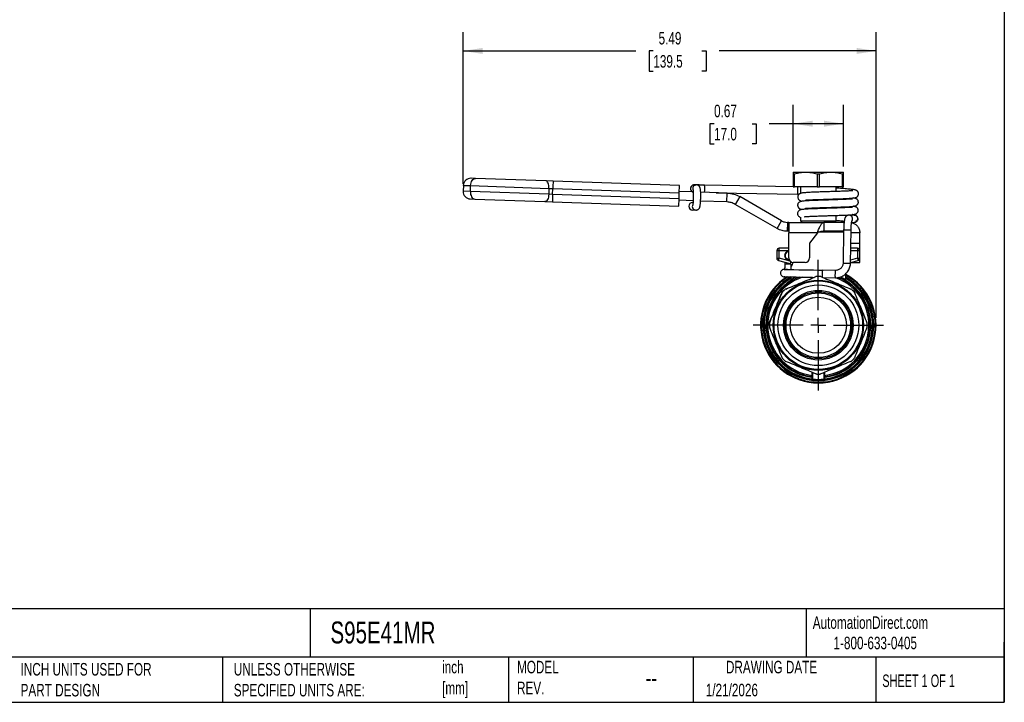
# Model space of a CAD drawing. Header units: inches. Extents: x 0.5 to 21.5, y 0.5 to 16.5.
# Tile 7 of 13: x 8.4 to 21.5, y 0.5 to 9.6. Entities that reach past the tile are written whole.
import ezdxf

# ---------------------------------------------------------------- set-up
doc = ezdxf.new("R2010")
doc.units = ezdxf.units.IN
doc.header["$LTSCALE"] = 2
doc.header["$MEASUREMENT"] = 0
doc.linetypes.add('SLD-Center', pattern=[0.75, 0.6, -0.05, 0.05, -0.05])
doc.linetypes.add('SLD-Solid', pattern=[0])
doc.layers.add('CENTER', color=40, linetype='SLD-Center')
doc.layers.add('DIMENSIONS', color=140, linetype='SLD-Solid', lineweight=25)
doc.layers.add('TEXT', color=140, linetype='SLD-Solid', lineweight=25)
doc.styles.add('SLDTEXTSTYLE0', font='TXT', dxfattribs={"width": 0.7})
doc.styles.add('SLDTEXTSTYLE1', font='TXT', dxfattribs={"width": 0.65})
doc.dimstyles.new('SLDDIMSTYLE0', dxfattribs={"dimtxt": 0.169922, "dimasz": 0.26, "dimexe": 0, "dimexo": 0.0625, "dimgap": 0.04248, "dimtad": 0, "dimtih": 1, "dimtoh": 1, "dimrnd": 1e-09, "dimzin": 12, "dimdsep": 46, "dimtxsty": 'SLDTEXTSTYLE0', "dimsah": 1, "dimcen": 0.09, "dimadec": 0, "dimazin": 3, "dimtfac": 1, "dimtofl": 0, "dimtmove": 0, "dimatfit": 3, "dimfxl": 0, "dimfrac": 2, "dimtolj": 1, "dimtzin": 12, "dimarcsym": 0})
doc.dimstyles.new('SLDDIMSTYLE3', dxfattribs={"dimtxt": 0.169922, "dimasz": 0.26, "dimexe": 0, "dimexo": 0.0625, "dimgap": 0.04248, "dimtad": 0, "dimtih": 1, "dimtoh": 1, "dimrnd": 1e-09, "dimdsep": 46, "dimtxsty": 'SLDTEXTSTYLE0', "dimsah": 1, "dimcen": 0.09, "dimadec": 0, "dimazin": 2, "dimtfac": 1, "dimtofl": 0, "dimtmove": 0, "dimatfit": 3, "dimfxl": 0, "dimfrac": 2, "dimtolj": 1, "dimtzin": 12, "dimarcsym": 0})

# ---------------------------------------------------------------- blocks, each defined once
blk = doc.blocks.new('_D_4')
at = {"layer": 'DIMENSIONS'}
for p, q in [((14.301, 7.399), (14.301, 9.416)), ((19.794, 5.617), (19.794, 9.416)), ((14.301, 9.166), (16.6, 9.166)), ((16.831, 9.166), (16.774, 9.166)), ((16.774, 9.166), (16.774, 8.896)), ((17.477, 9.166), (17.534, 9.166)), ((17.534, 9.166), (17.534, 8.896)), ((19.794, 9.166), (17.707, 9.166)), ((16.774, 8.896), (16.831, 8.896)), ((17.534, 8.896), (17.477, 8.896))]:
    blk.add_line(p, q, dxfattribs=at)
for points in [[(14.301, 9.166), (14.561, 9.126), (14.561, 9.206)], [(19.794, 9.166), (19.534, 9.206), (19.534, 9.126)]]:
    blk.add_solid(points, dxfattribs=at)
at = {"layer": 'DIMENSIONS', "char_height": 0.1667, "attachment_point": 1, "style": 'SLDTEXTSTYLE0'}
for s, insert in [('5.49', (16.901, 9.419)), ('139.5', (16.831, 9.111))]:
    blk.add_mtext(s, dxfattribs=dict(at, insert=insert))
blk = doc.blocks.new('_D_5')
at = {"layer": 'DIMENSIONS'}
for p, q in [((18.691, 7.629), (18.691, 8.448)), ((19.361, 7.629), (19.361, 8.448)), ((17.639, 8.198), (17.582, 8.198)), ((17.582, 8.198), (17.582, 7.928)), ((18.144, 8.198), (18.201, 8.198)), ((18.201, 8.198), (18.201, 7.928)), ((18.691, 8.198), (18.374, 8.198)), ((19.361, 8.198), (18.691, 8.198)), ((17.582, 7.928), (17.639, 7.928)), ((18.201, 7.928), (18.144, 7.928))]:
    blk.add_line(p, q, dxfattribs=at)
for points in [[(18.691, 8.198), (18.951, 8.158), (18.951, 8.238)], [(19.361, 8.198), (19.101, 8.238), (19.101, 8.158)]]:
    blk.add_solid(points, dxfattribs=at)
at = {"layer": 'DIMENSIONS', "char_height": 0.1667, "attachment_point": 1, "style": 'SLDTEXTSTYLE0'}
for s, insert in [('0.67', (17.639, 8.451)), ('17.0', (17.639, 8.143))]:
    blk.add_mtext(s, dxfattribs=dict(at, insert=insert))
blk = doc.blocks.new('SW_CENTERMARKSYMBOL_0')
at = {"layer": 'CENTER', "color": 0}
for p, q in [((0, 0.2), (0, 0.868)), ((-0.2, 0), (-0.868, 0)), ((0, 0), (-0.1, 0)), ((0, 0), (0, 0.1)), ((0, 0), (0, -0.1)), ((0, 0), (0.1, 0)), ((0.2, 0), (0.868, 0)), ((0, -0.2), (0, -0.868))]:
    blk.add_line(p, q, dxfattribs=at)

msp = doc.modelspace()

# ---------------------------------------------------------------- linework, layer by layer
for p, q in [((14.467, 7.47), (14.406, 7.473)), ((15.399, 7.438), (14.467, 7.47)), ((18.691, 7.554), (18.859, 7.554)), ((18.691, 7.529), (18.707, 7.529)), ((18.691, 7.529), (18.691, 7.358)), ((18.707, 7.358), (18.707, 7.529)), ((18.859, 7.554), (19.193, 7.554)), ((19.011, 7.529), (19.041, 7.529)), ((19.011, 7.529), (19.011, 7.358)), ((19.041, 7.358), (19.041, 7.529)), ((19.193, 7.554), (19.361, 7.554)), ((19.345, 7.529), (19.345, 7.358)), ((19.345, 7.529), (19.361, 7.529)), ((19.361, 7.358), (19.361, 7.529)), ((14.304, 7.378), (14.301, 7.299)), ((14.304, 7.378), (14.4, 7.374)), ((14.397, 7.296), (14.4, 7.374)), ((14.4, 7.374), (15.443, 7.338)), ((15.5, 7.434), (15.399, 7.438)), ((15.443, 7.338), (15.44, 7.259)), ((15.443, 7.338), (15.493, 7.336)), ((15.49, 7.257), (15.493, 7.336)), ((15.493, 7.336), (17.176, 7.277)), ((17.18, 7.376), (15.5, 7.434)), ((17.176, 7.277), (17.18, 7.376)), ((17.405, 7.383), (17.377, 7.384)), ((17.405, 7.383), (17.406, 7.383)), ((18.691, 7.359), (17.51, 7.381)), ((18.691, 7.358), (18.707, 7.358)), ((19.011, 7.358), (18.707, 7.358)), ((18.79, 7.357), (18.781, 7.358)), ((18.79, 7.358), (18.79, 7.271)), ((19.011, 7.358), (19.041, 7.358)), ((19.345, 7.358), (19.041, 7.358)), ((19.262, 7.296), (19.262, 7.358)), ((19.345, 7.358), (19.361, 7.358)), ((14.397, 7.296), (14.301, 7.299)), ((15.44, 7.259), (14.397, 7.296)), ((15.49, 7.257), (15.44, 7.259)), ((17.174, 7.199), (15.49, 7.257)), ((17.174, 7.199), (17.176, 7.277)), ((17.362, 7.291), (17.177, 7.297)), ((17.815, 7.275), (17.461, 7.287)), ((17.666, 7.28), (18.749, 7.26)), ((17.811, 7.157), (17.815, 7.275)), ((17.98, 7.228), (17.921, 7.125)), ((18.536, 6.906), (17.98, 7.228)), ((18.749, 7.26), (18.769, 7.259)), ((14.396, 7.197), (14.458, 7.195)), ((14.458, 7.195), (15.39, 7.163)), ((15.39, 7.163), (15.49, 7.159)), ((15.49, 7.159), (17.17, 7.1)), ((17.17, 7.1), (17.174, 7.199)), ((17.362, 7.172), (17.173, 7.179)), ((17.36, 7.148), (17.354, 7.148)), ((17.811, 7.157), (17.46, 7.169)), ((18.477, 6.804), (17.921, 7.125)), ((18.79, 7.175), (18.79, 7.161)), ((19.262, 7.186), (19.262, 7.198)), ((19.262, 7.076), (19.262, 7.088)), ((17.352, 7.05), (17.398, 7.049)), ((18.79, 7.065), (18.79, 7.052)), ((18.79, 6.954), (18.79, 6.905)), ((19.262, 6.905), (19.262, 6.977)), ((19.503, 6.981), (19.434, 6.982)), ((18.477, 6.804), (18.536, 6.906)), ((18.614, 6.885), (18.613, 6.767)), ((18.615, 6.885), (18.615, 6.767)), ((18.632, 6.885), (18.615, 6.885)), ((18.632, 6.885), (18.632, 6.747)), ((18.632, 6.885), (19.099, 6.885)), ((18.79, 6.905), (18.809, 6.885)), ((18.79, 6.905), (19.262, 6.905)), ((19.099, 6.885), (19.099, 6.767)), ((19.105, 6.885), (19.099, 6.885)), ((19.105, 6.767), (19.105, 6.885)), ((19.37, 6.885), (19.105, 6.885)), ((19.243, 6.885), (19.262, 6.905)), ((19.468, 6.883), (19.502, 6.883)), ((18.632, 6.767), (18.615, 6.767)), ((19.013, 6.747), (18.632, 6.747)), ((18.632, 6.412), (18.632, 6.747)), ((19.013, 6.747), (18.908, 6.609)), ((19.362, 6.755), (19.037, 6.755)), ((19.049, 6.759), (19.242, 6.759)), ((19.105, 6.767), (19.099, 6.767)), ((19.363, 6.767), (19.105, 6.767)), ((19.242, 6.755), (19.242, 6.759)), ((19.363, 6.787), (19.355, 6.344)), ((19.453, 6.342), (19.461, 6.785)), ((19.577, 6.747), (19.461, 6.747)), ((19.577, 6.609), (19.577, 6.747)), ((18.908, 6.609), (18.908, 6.412)), ((19.459, 6.609), (19.459, 6.659)), ((19.459, 6.609), (19.577, 6.609)), ((19.459, 6.541), (19.459, 6.609)), ((19.577, 6.509), (19.577, 6.609)), ((18.475, 6.509), (18.506, 6.509)), ((18.475, 6.509), (18.475, 6.407)), ((18.506, 6.509), (18.506, 6.541)), ((18.632, 6.541), (18.506, 6.541)), ((18.506, 6.407), (18.506, 6.509)), ((18.506, 6.509), (18.632, 6.509)), ((18.583, 6.447), (18.583, 6.422)), ((18.632, 6.541), (18.63, 6.541)), ((19.456, 6.509), (19.546, 6.509)), ((19.546, 6.541), (19.457, 6.541)), ((19.546, 6.541), (19.546, 6.509)), ((19.546, 6.509), (19.546, 6.407)), ((19.546, 6.509), (19.577, 6.509)), ((19.577, 6.407), (19.577, 6.509)), ((18.475, 6.407), (18.506, 6.407)), ((18.498, 6.377), (18.506, 6.407)), ((18.498, 6.377), (18.647, 6.337)), ((18.652, 6.368), (18.506, 6.407)), ((18.582, 6.355), (18.581, 6.329)), ((18.581, 6.329), (18.581, 6.329)), ((18.657, 6.328), (18.581, 6.329)), ((18.656, 6.328), (18.581, 6.329)), ((18.662, 6.309), (18.662, 6.258)), ((18.849, 6.353), (18.691, 6.353)), ((19.453, 6.35), (19.554, 6.377)), ((19.546, 6.407), (19.454, 6.383)), ((19.465, 6.353), (19.577, 6.353)), ((19.546, 6.407), (19.554, 6.377)), ((19.546, 6.407), (19.577, 6.407)), ((19.577, 6.353), (19.577, 6.407)), ((18.614, 6.259), (18.578, 6.26)), ((18.662, 6.16), (18.662, 6.119)), ((19.256, 6.247), (19.088, 6.25)), ((19.39, 6.119), (19.39, 6.201)), ((18.947, 6.154), (18.947, 6.145)), ((18.954, 6.148), (18.954, 6.154)), ((19.086, 6.152), (19.254, 6.149)), ((19.105, 6.145), (19.105, 6.152)), ((19.112, 6.142), (19.112, 6.151)), ((18.947, 4.889), (18.947, 4.803)), ((18.954, 4.796), (18.954, 4.886)), ((19.098, 4.886), (19.098, 4.796)), ((19.105, 4.803), (19.105, 4.889))]:
    msp.add_line(p, q)
at = {"flags": 128}
for points in [[(14.4, 7.374), (14.402, 7.393), (14.406, 7.412), (14.412, 7.429), (14.421, 7.443), (14.431, 7.455), (14.442, 7.464), (14.455, 7.469), (14.467, 7.47)], [(15.443, 7.338), (15.442, 7.357), (15.44, 7.376), (15.437, 7.393), (15.431, 7.408), (15.425, 7.42), (15.417, 7.43), (15.408, 7.436), (15.399, 7.438)], [(14.397, 7.296), (14.397, 7.276), (14.4, 7.258), (14.406, 7.241), (14.413, 7.225), (14.423, 7.213), (14.433, 7.203), (14.445, 7.197), (14.458, 7.195)], [(15.44, 7.259), (15.438, 7.24), (15.435, 7.222), (15.43, 7.205), (15.424, 7.19), (15.416, 7.178), (15.408, 7.169), (15.399, 7.164), (15.39, 7.163)], [(19.434, 6.982), (19.434, 6.982), (19.435, 6.982)], [(19.509, 5.952), (19.506, 5.954), (19.506, 5.955)], [(18.94, 4.824), (18.94, 4.814), (18.94, 4.806)], [(19.112, 4.806), (19.112, 4.816), (19.112, 4.824)]]:
    msp.add_lwpolyline(points, dxfattribs=at)
for radius in [0.6, 0.589, 0.537, 0.463, 0.446, 0.43, 0.374]:
    msp.add_circle((19.026, 5.517), radius)
for centre, radius, start, end in [((14.402, 7.374), 0.0984, 88, 178), ((16.209, 7.336), 0.716, 172.0815, 179.9666), ((17.376, 7.335), 0.0492, 88.9508, 242.4646), ((17.404, 7.334), 0.0492, 88.8867, 203.5606), ((17.305, 7.334), 0.211, 346.6531, 12.9666), ((18.578, 7.322), 0.176, 355.6406, 11.5433), ((14.4, 7.296), 0.0984, 178, 268), ((16.204, 7.208), 0.716, 176.0334, 183.9185), ((18.63, 7.298), 0.124, 342.0167, 4.98), ((17.353, 7.099), 0.0492, 89.1153, 268.5389), ((17.399, 7.098), 0.0492, 154.431, 269.4911), ((19.433, 6.933), 0.0492, 327.3151, 86.6955), ((19.234, 6.759), 0.00787, 0, 90), ((19.98, 37.909), 31.128, 268.8652, 268.9447), ((20.137, 44.903), 38.124, 268.9017, 268.9846), ((18.506, 6.509), 0.0315, 90, 180), ((18.632, 6.446), 0.0551, 90, 274.0464), ((19.546, 6.509), 0.0315, 0, 90), ((18.506, 6.407), 0.0315, 180, 255), ((18.691, 6.412), 0.0591, 180, 270), ((18.849, 6.412), 0.0591, 270, 0), ((19.972, 37.482), 31.145, 268.8652, 268.9447), ((20.13, 44.518), 38.182, 268.9017, 268.9846), ((19.546, 6.407), 0.0315, 285, 0), ((19.026, 5.517), 0.768, 122.8421, 270), ((19.026, 5.517), 0.758, 121.9424, 270), ((19.026, 5.517), 0.738, 119.5871, 270), ((19.026, 5.517), 0.689, 111.5553, 262.86), ((19.026, 5.517), 0.673, 108.0895, 262.6513), ((18.571, 5.891), 0.37, 88.8438, 89.6288), ((25.549, 356.808), 350.618, 268.86004, 268.94417), ((19.026, 5.517), 0.65, 88.0599, 91.9401), ((19.026, 5.517), 0.768, 270, 61.6824), ((19.026, 5.517), 0.758, 270, 61.3062), ((19.026, 5.517), 0.738, 270, 60.4129), ((19.362, 6.207), 0.114, 159.4152, 184.5762), ((19.346, 6.183), 0.0989, 171.3604, 200.3935), ((19.026, 5.517), 0.728, 120, 264.3552), ((19.026, 5.517), 0.719, 120.4253, 263.1521), ((19.026, 5.517), 0.698, 121.704, 262.9306), ((19.026, 5.517), 0.728, 275.6448, 60), ((19.026, 5.517), 0.689, 277.14, 67.3516), ((19.026, 5.517), 0.673, 277.3487, 69.8945), ((19.026, 5.517), 0.719, 276.8479, 59.5747), ((19.026, 5.517), 0.698, 277.0694, 58.4091), ((19.026, 5.517), 0.656, 136.2623, 136.9401), ((19.026, 5.517), 0.65, 133.0599, 136.9401), ((19.026, 5.517), 0.65, 43.0599, 46.9401), ((19.026, 5.517), 0.656, 43.0599, 43.7377), ((19.026, 5.517), 0.656, 178.0599, 178.9389), ((19.026, 5.517), 0.65, 178.0599, 181.9401), ((19.026, 5.517), 0.65, 358.0599, 1.9401), ((19.026, 5.517), 0.65, 223.0599, 226.9401), ((19.026, 5.517), 0.65, 313.0599, 316.9401), ((19.026, 5.517), 0.65, 268.0599, 271.9401)]:
    msp.add_arc(centre, radius, start, end)
for centre, major_axis, ratio, start_param, end_param in [((18.632, 6.446), (-0.0069, -0.0487), 0.992546, 3.283589, 6.283185), ((18.632, 6.446), (-0.0069, -0.0487), 0.992546, 0, 0.183042), ((18.578, 6.211), (0.0009, 0.0492), 0.985148, 6.232233, 6.281828), ((18.613, 6.21), (0.0009, 0.0492), 0.985148, 6.21768, 6.283185), ((19.087, 6.201), (0.0009, 0.0492), 0.240119, 0.000338, 3.141619)]:
    msp.add_ellipse(centre, major_axis=major_axis, ratio=ratio, start_param=start_param, end_param=end_param)
for points, knots in [([(18.691, 7.554), (18.691, 7.554), (18.691, 7.552), (18.691, 7.544), (18.691, 7.538), (18.691, 7.529)], [0, 0, 0, 0, 0.5, 0.5, 1, 1, 1, 1]), ([(18.707, 7.529), (18.734, 7.538), (18.76, 7.544), (18.81, 7.552), (18.834, 7.554), (18.859, 7.554)], [0, 0, 0, 0, 0.5, 0.5, 1, 1, 1, 1]), ([(18.859, 7.554), (18.883, 7.554), (18.907, 7.552), (18.957, 7.544), (18.983, 7.538), (19.011, 7.529)], [0, 0, 0, 0, 0.5, 0.5, 1, 1, 1, 1]), ([(19.041, 7.529), (19.069, 7.538), (19.095, 7.544), (19.145, 7.552), (19.169, 7.554), (19.193, 7.554)], [0, 0, 0, 0, 0.5, 0.5, 1, 1, 1, 1]), ([(19.193, 7.554), (19.218, 7.554), (19.242, 7.552), (19.292, 7.544), (19.318, 7.538), (19.345, 7.529)], [0, 0, 0, 0, 0.5, 0.5, 1, 1, 1, 1]), ([(19.361, 7.529), (19.361, 7.538), (19.361, 7.544), (19.361, 7.552), (19.361, 7.554), (19.361, 7.554)], [0, 0, 0, 0, 0.5, 0.5, 1, 1, 1, 1]), ([(17.51, 7.381), (17.506, 7.381), (17.493, 7.382), (17.473, 7.382), (17.451, 7.382), (17.431, 7.383), (17.413, 7.383), (17.398, 7.383), (17.387, 7.384), (17.38, 7.384), (17.376, 7.384), (17.376, 7.384), (17.375, 7.384), (17.374, 7.384), (17.369, 7.384), (17.362, 7.382), (17.353, 7.379), (17.343, 7.372), (17.335, 7.363), (17.329, 7.352), (17.326, 7.338), (17.327, 7.325), (17.331, 7.312), (17.337, 7.303), (17.344, 7.296), (17.35, 7.292), (17.353, 7.291), (17.354, 7.291)], [0, 0, 0, 0, 0.0371525, 0.1079788, 0.1788655, 0.2497542, 0.3206465, 0.3915462, 0.4624622, 0.5334249, 0.6046213, 0.620512, 0.6230602, 0.6258791, 0.6336906, 0.6623107, 0.6871809, 0.7208463, 0.7576676, 0.7940743, 0.8325292, 0.8747278, 0.9107651, 0.9424711, 0.9707233, 0.9956885, 1, 1, 1, 1]), ([(17.377, 7.384), (17.377, 7.384), (17.377, 7.384), (17.377, 7.384), (17.377, 7.384)], [0, 0, 0, 0, 0.710514, 1, 1, 1, 1]), ([(17.398, 7.049), (17.403, 7.049), (17.411, 7.049), (17.423, 7.054), (17.432, 7.061), (17.439, 7.068), (17.444, 7.076), (17.448, 7.083), (17.451, 7.092), (17.453, 7.102), (17.455, 7.116), (17.457, 7.134), (17.459, 7.153), (17.46, 7.175), (17.461, 7.198), (17.462, 7.221), (17.462, 7.244), (17.462, 7.266), (17.461, 7.286), (17.46, 7.305), (17.458, 7.322), (17.456, 7.334), (17.453, 7.345), (17.45, 7.354), (17.444, 7.363), (17.436, 7.372), (17.426, 7.379), (17.415, 7.382), (17.407, 7.383), (17.405, 7.383)], [0, 0, 0, 0, 0.029593, 0.056682, 0.081233, 0.104172, 0.126405, 0.149801, 0.177417, 0.216914, 0.269059, 0.317374, 0.368109, 0.417077, 0.465323, 0.513281, 0.561194, 0.609214, 0.657561, 0.706619, 0.757236, 0.812107, 0.847842, 0.875227, 0.899989, 0.925918, 0.953515, 0.981982, 1, 1, 1, 1]), ([(18.854, 7.182), (18.854, 7.182), (18.861, 7.183), (18.882, 7.184), (18.915, 7.186), (18.953, 7.188), (18.99, 7.189), (19.025, 7.19), (19.06, 7.191), (19.093, 7.192), (19.127, 7.193), (19.165, 7.195), (19.212, 7.196), (19.258, 7.198), (19.298, 7.199), (19.33, 7.2), (19.363, 7.201), (19.4, 7.203), (19.438, 7.205), (19.472, 7.208), (19.499, 7.211), (19.52, 7.214), (19.536, 7.221), (19.546, 7.229), (19.552, 7.237), (19.557, 7.244), (19.56, 7.255), (19.561, 7.267), (19.559, 7.279), (19.555, 7.288), (19.55, 7.296), (19.544, 7.302), (19.537, 7.307), (19.531, 7.311), (19.525, 7.313), (19.518, 7.315), (19.508, 7.318), (19.492, 7.321), (19.468, 7.324), (19.437, 7.327), (19.401, 7.33), (19.362, 7.334), (19.32, 7.337), (19.286, 7.339), (19.266, 7.341), (19.262, 7.341)], [0, 0, 0, 0, 0.001954, 0.036509, 0.073396, 0.106905, 0.13699, 0.163621, 0.18676, 0.212119, 0.233964, 0.256389, 0.291179, 0.330457, 0.352904, 0.377236, 0.403477, 0.431639, 0.472178, 0.513823, 0.550774, 0.582995, 0.610693, 0.63369, 0.640275, 0.645718, 0.655095, 0.664354, 0.67333, 0.680717, 0.686322, 0.694224, 0.703324, 0.714445, 0.724108, 0.73936, 0.760495, 0.787474, 0.820255, 0.858789, 0.891376, 0.924837, 0.958145, 0.991292, 1, 1, 1, 1]), ([(17.359, 7.315), (17.359, 7.315), (17.359, 7.315), (17.36, 7.311), (17.361, 7.304), (17.362, 7.292), (17.363, 7.278), (17.363, 7.26), (17.363, 7.24), (17.363, 7.219), (17.363, 7.198), (17.362, 7.177), (17.361, 7.159), (17.359, 7.142), (17.358, 7.13), (17.357, 7.122), (17.356, 7.118), (17.356, 7.118), (17.356, 7.118)], [0, 0, 0, 0, 0.029352, 0.075509, 0.131697, 0.196343, 0.266639, 0.340157, 0.415373, 0.491432, 0.567831, 0.64417, 0.720022, 0.794865, 0.867781, 0.92741, 0.977135, 1, 1, 1, 1]), ([(17.815, 7.275), (17.844, 7.274), (17.873, 7.269), (17.928, 7.253), (17.955, 7.242), (17.98, 7.228)], [0, 0, 0, 0, 0.2202714, 0.2202714, 0.4405429, 0.4405429, 0.4405429, 0.4405429]), ([(19.484, 7.305), (19.484, 7.306), (19.484, 7.306), (19.48, 7.306), (19.471, 7.306), (19.456, 7.305), (19.436, 7.303), (19.41, 7.302), (19.376, 7.3), (19.337, 7.299), (19.297, 7.297), (19.255, 7.296), (19.215, 7.295), (19.179, 7.293), (19.152, 7.293), (19.128, 7.292), (19.1, 7.291), (19.067, 7.29), (19.03, 7.289), (18.992, 7.287), (18.953, 7.286), (18.917, 7.284), (18.884, 7.282), (18.854, 7.28), (18.828, 7.278), (18.806, 7.275), (18.791, 7.271), (18.781, 7.268), (18.775, 7.264), (18.771, 7.261), (18.768, 7.259), (18.765, 7.256), (18.761, 7.252), (18.756, 7.243), (18.753, 7.233), (18.752, 7.222), (18.754, 7.21), (18.759, 7.197), (18.768, 7.186), (18.777, 7.179), (18.784, 7.176), (18.788, 7.175), (18.79, 7.174)], [0, 0, 0, 0, 0.013195, 0.0393886, 0.06814, 0.0994708, 0.1333747, 0.1698379, 0.2088541, 0.2502907, 0.2895572, 0.3240922, 0.3627445, 0.3929099, 0.414544, 0.4301426, 0.4531168, 0.4854629, 0.5159002, 0.5516234, 0.5895931, 0.6275569, 0.6656174, 0.7038524, 0.7423343, 0.7811525, 0.8171491, 0.8451449, 0.8649305, 0.8717471, 0.8765822, 0.8798292, 0.8856127, 0.893403, 0.9069626, 0.9149705, 0.9236203, 0.9432438, 0.9613386, 0.9749001, 0.9873086, 1, 1, 1, 1]), ([(18.851, 7.072), (18.855, 7.072), (18.867, 7.073), (18.892, 7.075), (18.922, 7.076), (18.955, 7.077), (18.988, 7.079), (19.029, 7.08), (19.077, 7.082), (19.132, 7.084), (19.178, 7.085), (19.216, 7.086), (19.253, 7.087), (19.29, 7.089), (19.328, 7.09), (19.366, 7.091), (19.404, 7.093), (19.439, 7.095), (19.468, 7.097), (19.488, 7.099), (19.502, 7.101), (19.511, 7.103), (19.517, 7.104), (19.521, 7.106), (19.528, 7.109), (19.533, 7.112), (19.54, 7.117), (19.547, 7.124), (19.553, 7.132), (19.557, 7.141), (19.559, 7.15), (19.558, 7.16), (19.556, 7.171), (19.552, 7.18), (19.547, 7.187), (19.543, 7.191), (19.54, 7.194), (19.534, 7.197), (19.527, 7.201), (19.512, 7.205), (19.5, 7.208), (19.49, 7.21), (19.49, 7.21)], [0, 0, 0, 0, 0.028348, 0.068475, 0.106636, 0.142436, 0.175854, 0.206852, 0.261423, 0.307348, 0.350405, 0.377931, 0.408448, 0.446496, 0.480031, 0.517877, 0.560061, 0.606614, 0.650498, 0.686323, 0.714071, 0.73373, 0.741234, 0.746325, 0.752956, 0.760992, 0.772889, 0.78878, 0.807151, 0.822449, 0.834365, 0.843471, 0.851189, 0.863553, 0.871952, 0.87572, 0.884487, 0.897363, 0.921021, 0.95203, 0.999447, 1, 1, 1, 1]), ([(17.921, 7.125), (17.904, 7.135), (17.886, 7.142), (17.849, 7.153), (17.83, 7.156), (17.811, 7.157)], [0, 0, 0, 0, 0.1469199, 0.1469199, 0.2938398, 0.2938398, 0.2938398, 0.2938398]), ([(19.484, 7.087), (19.484, 7.087), (19.484, 7.087), (19.482, 7.087), (19.477, 7.086), (19.467, 7.085), (19.452, 7.084), (19.429, 7.083), (19.398, 7.081), (19.36, 7.079), (19.318, 7.078), (19.278, 7.076), (19.239, 7.075), (19.202, 7.074), (19.169, 7.073), (19.133, 7.072), (19.087, 7.07), (19.028, 7.068), (18.966, 7.066), (18.913, 7.064), (18.871, 7.062), (18.841, 7.06), (18.817, 7.057), (18.801, 7.055), (18.789, 7.052), (18.781, 7.05), (18.772, 7.045), (18.76, 7.036), (18.752, 7.022), (18.748, 7.008), (18.748, 6.996), (18.752, 6.984), (18.759, 6.971), (18.771, 6.959), (18.784, 6.953), (18.789, 6.952), (18.79, 6.952)], [0, 0, 0, 0, 0.0048887, 0.0220335, 0.0438014, 0.070254, 0.1014377, 0.1374028, 0.1781785, 0.2231054, 0.2651319, 0.3023103, 0.3345794, 0.3698775, 0.396305, 0.418753, 0.4607701, 0.5128988, 0.5709055, 0.6330774, 0.6769256, 0.7223837, 0.7633858, 0.7977075, 0.8253661, 0.8463922, 0.8599783, 0.8758323, 0.8949414, 0.9057052, 0.917151, 0.928639, 0.9400259, 0.963414, 0.9963126, 1, 1, 1, 1]), ([(19.48, 7.194), (19.479, 7.195), (19.478, 7.195), (19.467, 7.195), (19.45, 7.194), (19.427, 7.193), (19.398, 7.191), (19.364, 7.19), (19.326, 7.188), (19.289, 7.187), (19.254, 7.186), (19.225, 7.185), (19.201, 7.184), (19.183, 7.183), (19.164, 7.183), (19.139, 7.182), (19.104, 7.181), (19.064, 7.18), (19.022, 7.178), (18.98, 7.177), (18.94, 7.175), (18.901, 7.173), (18.865, 7.171), (18.833, 7.169), (18.81, 7.166), (18.792, 7.162), (18.781, 7.159), (18.772, 7.154), (18.765, 7.148), (18.76, 7.143), (18.755, 7.135), (18.751, 7.123), (18.75, 7.113), (18.751, 7.104), (18.754, 7.094), (18.758, 7.087), (18.763, 7.08), (18.766, 7.077), (18.768, 7.075), (18.772, 7.072), (18.774, 7.07), (18.779, 7.067), (18.784, 7.065), (18.788, 7.063), (18.79, 7.063)], [0, 0, 0, 0, 0.028586, 0.06526, 0.102479, 0.140068, 0.17793, 0.215985, 0.254173, 0.290004, 0.320516, 0.345689, 0.365513, 0.379977, 0.391174, 0.412498, 0.442084, 0.479945, 0.513812, 0.552389, 0.593087, 0.631627, 0.679642, 0.723905, 0.76445, 0.801301, 0.833302, 0.856576, 0.863223, 0.868955, 0.879674, 0.890599, 0.901674, 0.907265, 0.91303, 0.925261, 0.930555, 0.933029, 0.935529, 0.941004, 0.950793, 0.962687, 0.984886, 1, 1, 1, 1]), ([(18.843, 6.961), (18.844, 6.961), (18.85, 6.962), (18.866, 6.963), (18.89, 6.964), (18.918, 6.966), (18.958, 6.967), (19, 6.969), (19.044, 6.971), (19.078, 6.972), (19.111, 6.973), (19.142, 6.974), (19.172, 6.975), (19.204, 6.976), (19.243, 6.977), (19.284, 6.978), (19.326, 6.98), (19.365, 6.981), (19.401, 6.983), (19.436, 6.985), (19.466, 6.987), (19.49, 6.989), (19.506, 6.992), (19.517, 6.994), (19.524, 6.997), (19.531, 7), (19.539, 7.005), (19.547, 7.014), (19.553, 7.024), (19.556, 7.035), (19.557, 7.049), (19.554, 7.062), (19.547, 7.074), (19.54, 7.082), (19.531, 7.088), (19.525, 7.091), (19.515, 7.095), (19.504, 7.097), (19.494, 7.099), (19.49, 7.1)], [0, 0, 0, 0, 0.007814, 0.04338, 0.078876, 0.113344, 0.146762, 0.210232, 0.240333, 0.268179, 0.300358, 0.32687, 0.348896, 0.375992, 0.41025, 0.451713, 0.487569, 0.527512, 0.569509, 0.608601, 0.655867, 0.697632, 0.733923, 0.757538, 0.777871, 0.794472, 0.807785, 0.820675, 0.829818, 0.84101, 0.853754, 0.867129, 0.880721, 0.892501, 0.902434, 0.91965, 0.940272, 0.980949, 1, 1, 1, 1]), ([(19.434, 6.982), (19.429, 6.982), (19.42, 6.981), (19.408, 6.976), (19.399, 6.97), (19.391, 6.962), (19.386, 6.954), (19.382, 6.945), (19.378, 6.934), (19.374, 6.919), (19.371, 6.901), (19.368, 6.879), (19.366, 6.856), (19.365, 6.832), (19.364, 6.808), (19.363, 6.793), (19.363, 6.787)], [0, 0, 0, 0, 0.052135, 0.101012, 0.146417, 0.190658, 0.236258, 0.287606, 0.353695, 0.45654, 0.551642, 0.651746, 0.746473, 0.839009, 0.930553, 1, 1, 1, 1]), ([(19.52, 6.886), (19.522, 6.887), (19.527, 6.889), (19.528, 6.893), (19.528, 6.897), (19.529, 6.9), (19.529, 6.902), (19.53, 6.903), (19.531, 6.904), (19.532, 6.905), (19.533, 6.906), (19.534, 6.907), (19.536, 6.909), (19.539, 6.912), (19.544, 6.916), (19.548, 6.92), (19.551, 6.926), (19.552, 6.931), (19.553, 6.936), (19.552, 6.94), (19.552, 6.946), (19.549, 6.952), (19.545, 6.961), (19.537, 6.97), (19.527, 6.975), (19.51, 6.982), (19.494, 6.986), (19.482, 6.988), (19.48, 6.989)], [0, 0, 0, 0, 0.1411624, 0.2473789, 0.3183883, 0.3360772, 0.3491686, 0.3541936, 0.3584205, 0.3621643, 0.3658723, 0.3700094, 0.3749248, 0.3878447, 0.4283579, 0.4754226, 0.5093147, 0.5223938, 0.5340533, 0.545674, 0.5575961, 0.5804429, 0.6029847, 0.6514897, 0.7343718, 0.8433348, 0.9777662, 1, 1, 1, 1]), ([(19.503, 6.981), (19.518, 6.981), (19.543, 6.968), (19.552, 6.942), (19.551, 6.931)], [-3.141593, -3.141593, -3.141593, -3.141593, -2.243995, -1.571128, -1.571128, -1.571128, -1.571128]), ([(18.536, 6.906), (18.548, 6.899), (18.561, 6.894), (18.587, 6.887), (18.6, 6.885), (18.614, 6.885)], [0, 0, 0, 0, 0.1032592, 0.1032592, 0.2065183, 0.2065183, 0.2065183, 0.2065183]), ([(18.614, 6.885), (18.614, 6.885), (18.614, 6.885), (18.615, 6.885), (18.615, 6.885), (18.615, 6.885)], [0, 0, 0, 0, 0.001719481, 0.001719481, 0.003444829, 0.003444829, 0.003444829, 0.003444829]), ([(19.013, 6.747), (19.017, 6.757), (19.021, 6.767), (19.032, 6.795), (19.04, 6.813), (19.055, 6.844), (19.063, 6.857), (19.075, 6.873), (19.08, 6.877), (19.089, 6.884), (19.094, 6.885), (19.099, 6.885)], [0, 0, 0, 0, 0.0789561, 0.0789561, 0.2372305, 0.2372305, 0.3954967, 0.3954967, 0.494179, 0.494179, 0.5928616, 0.5928616, 0.5928616, 0.5928616]), ([(19.262, 6.911), (19.263, 6.911), (19.278, 6.91), (19.306, 6.908), (19.342, 6.905), (19.362, 6.904), (19.372, 6.903)], [0, 0, 0, 0, 0.015821, 0.363853, 0.709504, 1, 1, 1, 1]), ([(19.461, 6.785), (19.462, 6.789), (19.462, 6.801), (19.463, 6.82), (19.464, 6.843), (19.466, 6.863), (19.468, 6.88), (19.47, 6.894), (19.472, 6.902), (19.473, 6.907), (19.473, 6.907), (19.473, 6.907)], [0, 0, 0, 0, 0.0713778, 0.2073789, 0.343023, 0.4775818, 0.610157, 0.7392196, 0.8463102, 0.9387317, 1, 1, 1, 1]), ([(19.468, 6.881), (19.472, 6.88), (19.489, 6.878), (19.517, 6.863), (19.549, 6.835), (19.572, 6.795), (19.576, 6.763), (19.577, 6.747)], [0, 0, 0, 0, 0.06148, 0.276663, 0.492061, 0.745901, 1, 1, 1, 1]), ([(19.551, 6.931), (19.551, 6.924), (19.549, 6.912), (19.537, 6.896), (19.521, 6.884), (19.508, 6.883), (19.502, 6.883)], [0, 0, 0, 0, 0.250427, 0.500855, 0.751282, 1, 1, 1, 1]), ([(18.613, 6.767), (18.589, 6.767), (18.566, 6.77), (18.52, 6.783), (18.498, 6.792), (18.477, 6.804)], [0, 0, 0, 0, 0.1805755, 0.1805755, 0.361151, 0.361151, 0.361151, 0.361151]), ([(18.615, 6.767), (18.615, 6.767), (18.614, 6.767), (18.614, 6.767), (18.613, 6.767), (18.613, 6.767)], [0, 0, 0, 0, 0.003036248, 0.003036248, 0.006077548, 0.006077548, 0.006077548, 0.006077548]), ([(19.099, 6.767), (19.092, 6.767), (19.085, 6.766), (19.067, 6.764), (19.056, 6.761), (19.035, 6.755), (19.024, 6.751), (19.013, 6.747)], [0, 0, 0, 0, 0.058074, 0.058074, 0.145529, 0.145529, 0.2329847, 0.2329847, 0.2329847, 0.2329847]), ([(18.581, 6.329), (18.581, 6.322), (18.581, 6.312), (18.58, 6.298), (18.579, 6.286), (18.578, 6.274), (18.578, 6.265), (18.577, 6.261), (18.577, 6.261)], [0, 0, 0, 0, 0.2897727, 0.4037714, 0.5895559, 0.7753516, 0.9664317, 1, 1, 1, 1]), ([(18.639, 6.339), (18.642, 6.338), (18.648, 6.336), (18.656, 6.328), (18.661, 6.319), (18.662, 6.312), (18.662, 6.309)], [0, 0, 0, 0, 0.25009, 0.5, 0.749912, 1, 1, 1, 1]), ([(18.647, 6.337), (18.648, 6.337), (18.649, 6.337), (18.65, 6.337), (18.652, 6.337), (18.653, 6.338), (18.654, 6.339), (18.655, 6.341), (18.656, 6.342), (18.657, 6.343), (18.658, 6.345), (18.659, 6.348), (18.659, 6.354), (18.659, 6.36), (18.659, 6.364), (18.658, 6.367)], [0, 0, 0, 0, 0.077583, 0.150819, 0.219759, 0.284461, 0.344997, 0.401455, 0.453945, 0.5026, 0.504363, 0.628121, 0.750028, 0.873031, 1, 1, 1, 1]), ([(18.67, 6.307), (18.671, 6.307), (18.672, 6.307), (18.675, 6.31), (18.678, 6.315), (18.681, 6.322), (18.684, 6.331), (18.686, 6.342), (18.686, 6.35), (18.687, 6.354)], [0, 0, 0, 0, 0.137939, 0.277931, 0.419969, 0.560887, 0.705086, 0.854024, 1, 1, 1, 1]), ([(19.254, 6.149), (19.259, 6.149), (19.275, 6.149), (19.299, 6.153), (19.326, 6.16), (19.352, 6.172), (19.376, 6.188), (19.397, 6.207), (19.416, 6.228), (19.431, 6.252), (19.442, 6.279), (19.45, 6.306), (19.453, 6.327), (19.453, 6.339), (19.453, 6.342)], [0, 0, 0, 0, 0.055739, 0.14761, 0.239527, 0.331449, 0.423383, 0.515337, 0.607318, 0.699328, 0.791368, 0.883438, 0.975532, 1, 1, 1, 1]), ([(19.355, 6.344), (19.355, 6.341), (19.354, 6.331), (19.351, 6.315), (19.343, 6.297), (19.331, 6.28), (19.317, 6.267), (19.3, 6.256), (19.281, 6.249), (19.266, 6.247), (19.257, 6.247), (19.256, 6.247)], [0, 0, 0, 0, 0.055768, 0.185065, 0.314553, 0.444129, 0.573864, 0.703806, 0.833976, 0.964351, 1, 1, 1, 1]), ([(18.573, 6.26), (18.567, 6.26), (18.554, 6.258), (18.538, 6.247), (18.526, 6.231), (18.522, 6.212), (18.526, 6.193), (18.536, 6.176), (18.552, 6.164), (18.589, 6.159), (18.566, 6.163), (18.582, 6.161), (18.591, 6.161), (18.608, 6.161), (18.628, 6.161), (18.653, 6.16), (18.682, 6.16), (18.715, 6.159), (18.751, 6.158), (18.791, 6.157), (18.834, 6.157), (18.88, 6.156), (18.925, 6.155), (18.956, 6.154), (18.969, 6.154)], [0, 0, 0, 0, 0.019695, 0.041055, 0.062478, 0.082311, 0.102143, 0.123566, 0.144927, 0.164621, 0.225168, 0.285714, 0.346261, 0.406807, 0.467354, 0.5279, 0.588447, 0.648993, 0.70954, 0.770086, 0.830633, 0.89118, 0.951726, 1, 1, 1, 1]), ([(18.592, 5.998), (18.627, 6.012), (18.661, 6.026), (18.728, 6.054), (18.76, 6.067), (18.825, 6.094), (18.857, 6.108), (18.924, 6.135), (18.958, 6.149), (18.993, 6.164)], [0, 0, 0, 0, 0.25, 0.25, 0.5, 0.5, 0.75, 0.75, 1, 1, 1, 1]), ([(18.725, 6.159), (18.724, 6.158), (18.718, 6.155), (18.709, 6.15), (18.695, 6.142), (18.684, 6.134), (18.675, 6.128), (18.668, 6.124), (18.664, 6.121), (18.662, 6.119), (18.662, 6.119), (18.662, 6.119)], [0, 0, 0, 0, 0.0208967, 0.1370469, 0.2455351, 0.39397, 0.5254805, 0.6352314, 0.7423656, 0.847076, 1, 1, 1, 1]), ([(19.059, 6.164), (19.094, 6.149), (19.128, 6.135), (19.195, 6.108), (19.227, 6.094), (19.292, 6.067), (19.324, 6.054), (19.391, 6.026), (19.425, 6.012), (19.46, 5.998)], [0, 0, 0, 0, 0.25, 0.25, 0.5, 0.5, 0.75, 0.75, 1, 1, 1, 1]), ([(19.39, 6.119), (19.39, 6.119), (19.39, 6.119), (19.386, 6.122), (19.379, 6.127), (19.371, 6.132), (19.364, 6.137), (19.352, 6.144), (19.339, 6.152), (19.328, 6.158), (19.324, 6.161)], [0, 0, 0, 0, 0.151493, 0.305384, 0.462398, 0.551081, 0.645391, 0.745396, 0.906164, 1, 1, 1, 1]), ([(18.662, 6.119), (18.662, 6.117), (18.662, 6.115), (18.661, 6.111), (18.66, 6.109), (18.659, 6.106), (18.658, 6.103), (18.656, 6.101), (18.654, 6.097), (18.653, 6.096), (18.653, 6.096), (18.653, 6.096)], [0, 0, 0, 0, 0.091741, 0.135417, 0.181221, 0.236982, 0.311906, 0.415396, 0.556719, 0.987658, 1, 1, 1, 1]), ([(18.94, 6.155), (18.94, 6.154), (18.94, 6.15), (18.94, 6.145), (18.94, 6.142)], [0, 0, 0, 0, 0.1704891, 1, 1, 1, 1]), ([(19.399, 6.097), (19.399, 6.097), (19.399, 6.096), (19.398, 6.097), (19.396, 6.101), (19.395, 6.103), (19.393, 6.106), (19.392, 6.109), (19.391, 6.111), (19.39, 6.115), (19.39, 6.117), (19.39, 6.119)], [0, 0, 0, 0, 0.0109938, 0.4425116, 0.5838817, 0.6876335, 0.7632603, 0.8200973, 0.8667332, 0.9103845, 1, 1, 1, 1]), ([(19.39, 6.102), (19.392, 6.101), (19.396, 6.098), (19.397, 6.097), (19.398, 6.097)], [0, 0, 0, 0, 0.487193, 1, 1, 1, 1]), ([(18.539, 5.952), (18.508, 5.877), (18.453, 5.743), (18.398, 5.61), (18.374, 5.554)], [0, 0, 0, 0, 0.633795, 1.109142, 1.109142, 1.109142, 1.109142]), ([(18.379, 5.55), (18.394, 5.585), (18.408, 5.619), (18.435, 5.686), (18.449, 5.718), (18.476, 5.783), (18.489, 5.815), (18.517, 5.882), (18.531, 5.916), (18.545, 5.951)], [0, 0, 0, 0, 0.25, 0.25, 0.5, 0.5, 0.75, 0.75, 1, 1, 1, 1]), ([(18.539, 5.952), (18.54, 5.951), (18.544, 5.95), (18.545, 5.951), (18.545, 5.951)], [0, 0, 0, 0, 0.428571, 1, 1, 1, 1]), ([(18.552, 5.97), (18.554, 5.969), (18.556, 5.967), (18.557, 5.966), (18.557, 5.966)], [0, 0, 0, 0, 0.428571, 1, 1, 1, 1]), ([(19.495, 5.966), (19.495, 5.966), (19.496, 5.967), (19.499, 5.969), (19.5, 5.97)], [0, 0, 0, 0, 0.571429, 1, 1, 1, 1]), ([(19.507, 5.951), (19.521, 5.916), (19.535, 5.882), (19.563, 5.815), (19.576, 5.783), (19.603, 5.718), (19.617, 5.686), (19.644, 5.619), (19.658, 5.585), (19.673, 5.55)], [0, 0, 0, 0, 0.25, 0.25, 0.5, 0.5, 0.75, 0.75, 1, 1, 1, 1]), ([(18.371, 5.539), (18.372, 5.539), (18.376, 5.539), (18.377, 5.539), (18.377, 5.539)], [0, 0, 0, 0, 0.428571, 1, 1, 1, 1]), ([(18.371, 5.529), (18.371, 5.528), (18.371, 5.524), (18.372, 5.519), (18.374, 5.516), (18.376, 5.514), (18.377, 5.513)], [0, 0, 0, 0, 0.270795, 0.553688, 0.831833, 1, 1, 1, 1]), ([(18.374, 5.554), (18.376, 5.553), (18.379, 5.551), (18.379, 5.55), (18.379, 5.55)], [0, 0, 0, 0, 0.571429, 1, 1, 1, 1]), ([(18.545, 5.083), (18.531, 5.118), (18.517, 5.152), (18.489, 5.219), (18.476, 5.251), (18.449, 5.316), (18.435, 5.348), (18.408, 5.415), (18.394, 5.449), (18.379, 5.484)], [0, 0, 0, 0, 0.25, 0.25, 0.5, 0.5, 0.75, 0.75, 1, 1, 1, 1]), ([(19.673, 5.484), (19.658, 5.449), (19.644, 5.415), (19.617, 5.348), (19.603, 5.316), (19.576, 5.251), (19.563, 5.219), (19.535, 5.152), (19.521, 5.118), (19.507, 5.083)], [0, 0, 0, 0, 0.25, 0.25, 0.5, 0.5, 0.75, 0.75, 1, 1, 1, 1]), ([(18.993, 4.87), (18.958, 4.885), (18.924, 4.899), (18.857, 4.926), (18.825, 4.94), (18.76, 4.967), (18.728, 4.98), (18.661, 5.008), (18.627, 5.022), (18.592, 5.036)], [0, 0, 0, 0, 0.25, 0.25, 0.5, 0.5, 0.75, 0.75, 1, 1, 1, 1]), ([(19.46, 5.036), (19.425, 5.022), (19.391, 5.008), (19.324, 4.98), (19.292, 4.967), (19.227, 4.94), (19.195, 4.926), (19.128, 4.899), (19.094, 4.885), (19.059, 4.87)], [0, 0, 0, 0, 0.25, 0.25, 0.5, 0.5, 0.75, 0.75, 1, 1, 1, 1]), ([(18.94, 4.892), (18.94, 4.886), (18.94, 4.872), (18.94, 4.858), (18.94, 4.849)], [0, 0, 0, 0, 0.408414, 1, 1, 1, 1]), ([(18.94, 4.849), (18.942, 4.849), (18.946, 4.848), (18.947, 4.846), (18.947, 4.845)], [0, 0, 0, 0, 0.571429, 1, 1, 1, 1]), ([(19.105, 4.845), (19.105, 4.846), (19.106, 4.848), (19.11, 4.849), (19.112, 4.849)], [0, 0, 0, 0, 0.428571, 1, 1, 1, 1]), ([(19.112, 4.849), (19.112, 4.86), (19.112, 4.874), (19.112, 4.889), (19.112, 4.892)], [0, 0, 0, 0, 0.75292, 1, 1, 1, 1]), ([(18.94, 4.833), (18.943, 4.833), (18.946, 4.831), (18.947, 4.827), (18.947, 4.826)], [0, 0, 0, 0, 0.571429, 1, 1, 1, 1]), ([(18.94, 4.824), (18.942, 4.824), (18.946, 4.823), (18.947, 4.82), (18.947, 4.819)], [0, 0, 0, 0, 0.428571, 1, 1, 1, 1]), ([(18.94, 4.806), (18.942, 4.805), (18.946, 4.804), (18.947, 4.801), (18.947, 4.8)], [0, 0, 0, 0, 0.571429, 1, 1, 1, 1]), ([(18.947, 4.799), (18.947, 4.8), (18.945, 4.802), (18.942, 4.803), (18.94, 4.803)], [0, 0, 0, 0, 0.571429, 1, 1, 1, 1]), ([(18.94, 4.803), (18.941, 4.802), (18.942, 4.798), (18.946, 4.795), (18.949, 4.794), (18.951, 4.793)], [0, 0, 0, 0, 0.276215, 0.604425, 1, 1, 1, 1]), ([(18.954, 4.796), (18.953, 4.796), (18.949, 4.797), (18.947, 4.801), (18.947, 4.803)], [0, 0, 0, 0, 0.428571, 1, 1, 1, 1]), ([(18.954, 4.792), (18.952, 4.792), (18.951, 4.793), (18.948, 4.796), (18.947, 4.798), (18.947, 4.8)], [0, 0, 0, 0, 0.5, 0.5, 1, 1, 1, 1]), ([(19.098, 4.796), (19.1, 4.796), (19.101, 4.797), (19.104, 4.799), (19.105, 4.801), (19.105, 4.803)], [0, 0, 0, 0, 0.5, 0.5, 1, 1, 1, 1]), ([(19.098, 4.792), (19.099, 4.792), (19.103, 4.794), (19.105, 4.798), (19.105, 4.8)], [0, 0, 0, 0, 0.428571, 1, 1, 1, 1]), ([(19.1, 4.793), (19.102, 4.793), (19.106, 4.794), (19.11, 4.798), (19.111, 4.802), (19.112, 4.803)], [0, 0, 0, 0, 0.448208, 0.747977, 1, 1, 1, 1]), ([(19.105, 4.826), (19.105, 4.827), (19.106, 4.831), (19.11, 4.833), (19.112, 4.833)], [0, 0, 0, 0, 0.428571, 1, 1, 1, 1]), ([(19.105, 4.819), (19.105, 4.82), (19.107, 4.823), (19.11, 4.824), (19.112, 4.824)], [0, 0, 0, 0, 0.571429, 1, 1, 1, 1]), ([(19.105, 4.8), (19.105, 4.801), (19.106, 4.804), (19.11, 4.805), (19.112, 4.806)], [0, 0, 0, 0, 0.428571, 1, 1, 1, 1])]:
    msp.add_open_spline(points, degree=3, knots=knots)
for points in [[(18.67, 6.307), (18.67, 6.313), (18.666, 6.327), (18.654, 6.335), (18.647, 6.337)], [(18.662, 6.309), (18.662, 6.309), (18.665, 6.308), (18.67, 6.307)], [(19.004, 6.166), (19, 6.166), (18.997, 6.165), (18.993, 6.164)], [(19.059, 6.164), (19.056, 6.165), (19.052, 6.166), (19.048, 6.166)], [(18.547, 5.965), (18.544, 5.961), (18.541, 5.956), (18.539, 5.952)], [(18.551, 5.961), (18.549, 5.958), (18.547, 5.955), (18.545, 5.951)], [(18.547, 5.965), (18.55, 5.962), (18.551, 5.961), (18.551, 5.961)], [(18.569, 5.977), (18.563, 5.977), (18.557, 5.975), (18.552, 5.97)], [(18.592, 5.998), (18.588, 5.996), (18.585, 5.994), (18.583, 5.992)], [(19.47, 5.992), (19.467, 5.994), (19.464, 5.996), (19.46, 5.998)], [(19.5, 5.97), (19.495, 5.975), (19.489, 5.977), (19.483, 5.977)], [(19.501, 5.961), (19.501, 5.961), (19.502, 5.962), (19.505, 5.965)], [(19.507, 5.951), (19.505, 5.955), (19.503, 5.958), (19.501, 5.961)], [(19.516, 5.929), (19.517, 5.935), (19.516, 5.948), (19.509, 5.96), (19.505, 5.965)], [(18.374, 5.554), (18.372, 5.549), (18.371, 5.544), (18.371, 5.539)], [(18.371, 5.529), (18.374, 5.529), (18.377, 5.529), (18.377, 5.529)], [(18.379, 5.55), (18.378, 5.547), (18.377, 5.543), (18.377, 5.539)], [(19.675, 5.539), (19.675, 5.543), (19.674, 5.547), (19.673, 5.55)], [(18.377, 5.495), (18.377, 5.491), (18.378, 5.487), (18.379, 5.484)], [(19.673, 5.484), (19.674, 5.487), (19.675, 5.491), (19.675, 5.495)], [(18.545, 5.083), (18.547, 5.079), (18.549, 5.076), (18.551, 5.073)], [(18.583, 5.042), (18.585, 5.04), (18.588, 5.038), (18.592, 5.036)], [(19.46, 5.036), (19.464, 5.038), (19.467, 5.04), (19.47, 5.042)], [(19.501, 5.073), (19.503, 5.076), (19.505, 5.079), (19.507, 5.083)], [(18.94, 4.849), (18.94, 4.845), (18.94, 4.836), (18.94, 4.833), (18.94, 4.833)], [(18.993, 4.87), (18.997, 4.869), (19, 4.868), (19.004, 4.868)], [(19.048, 4.868), (19.052, 4.868), (19.056, 4.869), (19.059, 4.87)], [(19.112, 4.833), (19.112, 4.833), (19.112, 4.836), (19.112, 4.845), (19.112, 4.849)], [(18.94, 4.833), (18.94, 4.833), (18.94, 4.83), (18.94, 4.824)], [(18.94, 4.806), (18.94, 4.805), (18.94, 4.804), (18.94, 4.803)], [(18.947, 4.803), (18.947, 4.801), (18.947, 4.8), (18.947, 4.8)], [(19.098, 4.796), (19.05, 4.791), (19.002, 4.791), (18.954, 4.796)], [(18.954, 4.792), (18.954, 4.792), (18.954, 4.793), (18.954, 4.796)], [(18.954, 4.792), (18.978, 4.79), (19.002, 4.789), (19.026, 4.789)], [(19.026, 4.789), (19.05, 4.789), (19.074, 4.79), (19.098, 4.792)], [(19.098, 4.796), (19.098, 4.793), (19.098, 4.792), (19.098, 4.792)], [(19.105, 4.8), (19.105, 4.8), (19.105, 4.801), (19.105, 4.803)], [(19.112, 4.803), (19.108, 4.803), (19.105, 4.801), (19.105, 4.799)], [(19.112, 4.824), (19.112, 4.83), (19.112, 4.833), (19.112, 4.833)], [(19.112, 4.803), (19.112, 4.804), (19.112, 4.805), (19.112, 4.806)]]:
    msp.add_open_spline(points, degree=3)
at = {"layer": 'TEXT'}
for p, q in [((21.5, 16.5), (21.5, 0.5)), ((21.5, 1.742), (0.5, 1.742)), ((12.264, 1.742), (12.264, 1.1)), ((18.864, 1.742), (18.864, 1.1)), ((21.5, 0.5), (21.5, 1.3)), ((21.5, 1.1), (0.5, 1.1)), ((11.102, 1.1), (11.102, 0.5)), ((14.906, 1.1), (14.906, 0.5)), ((17.359, 1.1), (17.359, 0.5)), ((19.791, 1.1), (19.791, 0.5)), ((0.5, 0.5), (21.5, 0.5))]:
    msp.add_line(p, q, dxfattribs=at)

# ---------------------------------------------------------------- block references
at = {"layer": 'CENTER'}
msp.add_blockref('SW_CENTERMARKSYMBOL_0', (19.026, 5.517), dxfattribs=at)

# ---------------------------------------------------------------- texts
at = {"layer": 'TEXT'}
for s, insert, char_height, attachment_point, style in [('S95E41MR', (12.536, 1.575), 0.2917, 1, 'SLDTEXTSTYLE0'), ('AutomationDirect.com', (18.952, 1.644), 0.16667, 1, 'SLDTEXTSTYLE0'), ('1-800-633-0405', (19.228, 1.373), 0.16667, 1, 'SLDTEXTSTYLE0'), ('inch^J[mm]', (14.021, 1.052), 0.1667, 1, 'SLDTEXTSTYLE0'), ('MODEL ^JREV.', (15.018, 1.052), 0.16667, 1, 'SLDTEXTSTYLE0'), ('DRAWING DATE', (18.404, 1.052), 0.16667, 2, 'SLDTEXTSTYLE0'), ('INCH UNITS USED FOR ^JPART DESIGN', (8.414, 1.023), 0.16667, 1, 'SLDTEXTSTYLE0'), ('UNLESS OTHERWISE ^JSPECIFIED UNITS ARE:', (11.25, 1.023), 0.16667, 1, 'SLDTEXTSTYLE0'), ('--', (16.727, 0.951), 0.25, 1, 'SLDTEXTSTYLE0'), ('SHEET 1 OF 1', (19.877, 0.87), 0.16667, 1, 'SLDTEXTSTYLE1'), ('1/21/2026', (17.529, 0.747), 0.1667, 1, 'SLDTEXTSTYLE0')]:
    msp.add_mtext(s, dxfattribs=dict(at, insert=insert, char_height=char_height, attachment_point=attachment_point, style=style))

# ---------------------------------------------------------------- dimensions: what is measured, and where the dimension line sits
at = {"layer": 'DIMENSIONS'}
for base, p1, p2, dimstyle, picture, middle in [((14.301, 9.166), (19.794, 5.517), (14.301, 7.299), 'SLDDIMSTYLE0', '_D_4', (17.154, 9.166)), ((18.691, 8.198), (19.361, 7.529), (18.691, 7.529), 'SLDDIMSTYLE3', '_D_5', (17.891, 8.198))]:
    dim = msp.add_linear_dim(base=base, p1=p1, p2=p2, dimstyle=dimstyle, dxfattribs=at)
    dim.commit()
    dim.dimension.update_dxf_attribs({"geometry": picture, "text_midpoint": middle, "dimtype": 160})

doc.saveas('drawing.dxf')
